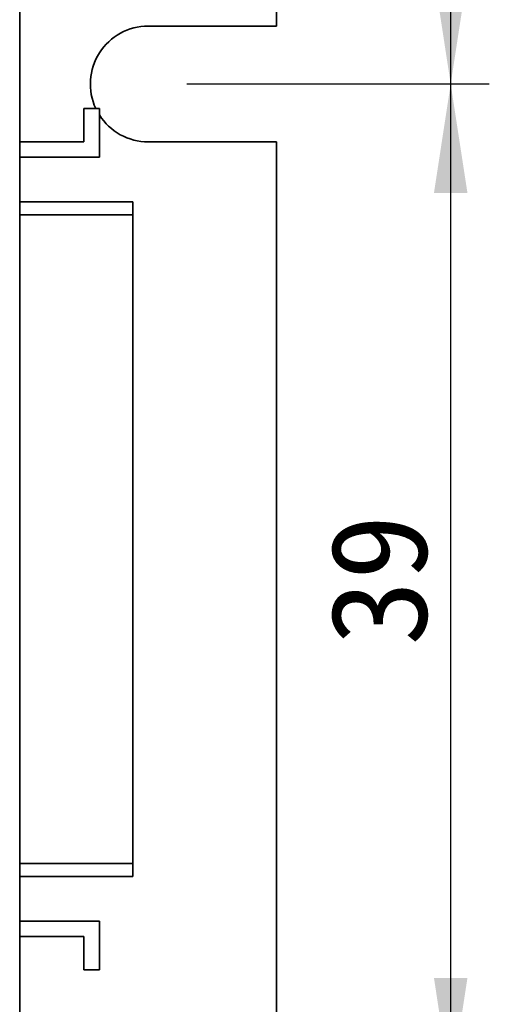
# Model space of a CAD drawing. Header units: millimetres. Extents: x 15 to 187, y 49 to 265.
# Tile 19 of 62: x 89 to 101, y 104 to 129. Entities that reach past the tile are written whole.
import ezdxf

# ---------------------------------------------------------------- set-up
doc = ezdxf.new("R2010")
doc.units = ezdxf.units.MM
doc.layers.add('標註文字', color=4, linetype='Continuous')
doc.styles.add('SLDTEXTSTYLE3', font='kaiu.ttf')
doc.dimstyles.new('SLDDIMSTYLE0', dxfattribs={"dimtxt": 2.5, "dimasz": 2.824978, "dimexe": 0, "dimexo": 0.0625, "dimtad": 1, "dimlfac": 1.5, "dimrnd": 1e-09, "dimzin": 12, "dimdsep": 46, "dimtxsty": 'SLDTEXTSTYLE3', "dimsah": 1, "dimcen": 0.09, "dimadec": 0, "dimazin": 3, "dimtfac": 1, "dimtofl": 0, "dimtmove": 0, "dimatfit": 3, "dimfxl": 0, "dimfrac": 2, "dimtolj": 1, "dimtzin": 12, "dimarcsym": 0})
doc.dimstyles.new('SLDDIMSTYLE2', dxfattribs={"dimtxt": 2.5, "dimasz": 2.824978, "dimexe": 0, "dimexo": 0.0625, "dimtad": 1, "dimdec": 1, "dimlfac": 1.5, "dimrnd": 1e-09, "dimzin": 12, "dimdsep": 46, "dimtxsty": 'SLDTEXTSTYLE3', "dimsah": 1, "dimcen": 0.09, "dimadec": 0, "dimazin": 3, "dimtfac": 1, "dimtofl": 0, "dimtmove": 0, "dimatfit": 3, "dimfxl": 0, "dimfrac": 2, "dimtolj": 1, "dimtzin": 12, "dimarcsym": 0})

# ---------------------------------------------------------------- blocks, each defined once
blk = doc.blocks.new('_D_2')
at = {"layer": '標註文字', "transparency": 16777216}
for p, q in [((96.335, 139.5), (107.164, 139.5)), ((106.164, 90.166), (106.164, 139.5)), ((95.002, 90.166), (107.164, 90.166))]:
    blk.add_line(p, q, dxfattribs=at)
for points in [[(106.164, 139.5), (105.729, 136.675), (106.599, 136.675)], [(106.164, 90.166), (106.599, 92.991), (105.729, 92.991)]]:
    blk.add_solid(points, dxfattribs=at)
at = {"layer": '標註文字', "transparency": 16777216, "insert": (103.042, 113.271), "char_height": 2.5, "attachment_point": 1, "rotation": 90, "style": 'SLDTEXTSTYLE3'}
blk.add_mtext('74', dxfattribs=at)
blk = doc.blocks.new('_D_4')
at = {"layer": '標註文字', "transparency": 16777216}
for p, q in [((93.002, 127.5), (100.85, 127.5)), ((99.85, 101.5), (99.85, 127.5)), ((93.002, 101.5), (100.85, 101.5))]:
    blk.add_line(p, q, dxfattribs=at)
for points in [[(99.85, 127.5), (99.416, 124.675), (100.285, 124.675)], [(99.85, 101.5), (100.285, 104.325), (99.416, 104.325)]]:
    blk.add_solid(points, dxfattribs=at)
at = {"layer": '標註文字', "transparency": 16777216, "insert": (96.729, 112.937), "char_height": 2.5, "attachment_point": 1, "rotation": 90, "style": 'SLDTEXTSTYLE3'}
blk.add_mtext('39', dxfattribs=at)
blk = doc.blocks.new('_D_5')
at = {"layer": '標註文字', "transparency": 16777216}
for p, q in [((96.335, 139.5), (100.85, 139.5)), ((99.85, 127.5), (99.85, 139.5)), ((93.002, 127.5), (100.85, 127.5))]:
    blk.add_line(p, q, dxfattribs=at)
for points in [[(99.85, 139.5), (99.416, 136.675), (100.285, 136.675)], [(99.85, 127.5), (100.285, 130.325), (99.416, 130.325)]]:
    blk.add_solid(points, dxfattribs=at)
at = {"layer": '標註文字', "transparency": 16777216, "insert": (96.729, 131.937), "char_height": 2.5, "attachment_point": 1, "rotation": 90, "style": 'SLDTEXTSTYLE3'}
blk.add_mtext('18', dxfattribs=at)

msp = doc.modelspace()

# ---------------------------------------------------------------- linework, layer by layer
at = {"color": 7, "linetype": 'Continuous', "lineweight": 35}
for p, q in [((88.6685, 138.1665), (88.6685, 90.8998)), ((95.3352, 137.4998), (95.3352, 128.9998)), ((95.3352, 128.9998), (92.0018, 128.9998)), ((90.3352, 126.8665), (90.3352, 125.9998)), ((90.7352, 126.8665), (90.3352, 126.8665)), ((90.7352, 125.5998), (90.7352, 126.8665)), ((90.3352, 125.9998), (88.6685, 125.9998)), ((92.0018, 125.9998), (95.3352, 125.9998)), ((95.3352, 125.9998), (95.3352, 102.9998)), ((88.6685, 125.5998), (90.7352, 125.5998)), ((91.6018, 124.4429), (88.6685, 124.4429)), ((91.6018, 124.4429), (91.6018, 124.1096)), ((91.6018, 124.1096), (91.6018, 107.2901)), ((91.6018, 107.2901), (91.6018, 106.9568)), ((88.6685, 106.9568), (91.6018, 106.9568)), ((90.7352, 105.7998), (88.6685, 105.7998)), ((90.7352, 104.5332), (90.7352, 105.7998)), ((88.6685, 105.3998), (90.3352, 105.3998)), ((90.3352, 105.3998), (90.3352, 104.5332)), ((90.3352, 104.5332), (90.7352, 104.5332))]:
    msp.add_line(p, q, dxfattribs=at)
at = {"color": 8, "linetype": 'Continuous', "lineweight": 35}
for p, q in [((91.6018, 124.1096), (88.6685, 124.1096)), ((91.6018, 107.2901), (88.6685, 107.2901))]:
    msp.add_line(p, q, dxfattribs=at)
at = {"color": 7, "linetype": 'Continuous', "lineweight": 35}
for start, end in [(90, 204.97497), (212.38754, 270)]:
    msp.add_arc((92.0018, 127.4998), 1.5, start, end, dxfattribs=at)

# ---------------------------------------------------------------- dimensions: what is measured, and where the dimension line sits
at = {"layer": '標註文字'}
for base, p1, p2, dimstyle, picture, middle in [((99.8505, 139.4998), (92.0018, 127.4998), (95.3352, 139.4998), 'SLDDIMSTYLE2', '_D_5', (99.8505, 133.4998)), ((106.164, 139.4998), (94.0018, 90.1665), (95.3352, 139.4998), 'SLDDIMSTYLE0', '_D_2', (106.164, 114.8332)), ((99.8505, 127.4998), (92.0018, 101.4998), (92.0018, 127.4998), 'SLDDIMSTYLE0', '_D_4', (99.8505, 114.4998))]:
    dim = msp.add_linear_dim(base=base, p1=p1, p2=p2, angle=90, dimstyle=dimstyle, dxfattribs=at)
    dim.commit()
    dim.dimension.update_dxf_attribs({"geometry": picture, "text_midpoint": middle, "dimtype": 160})

doc.saveas('drawing.dxf')
